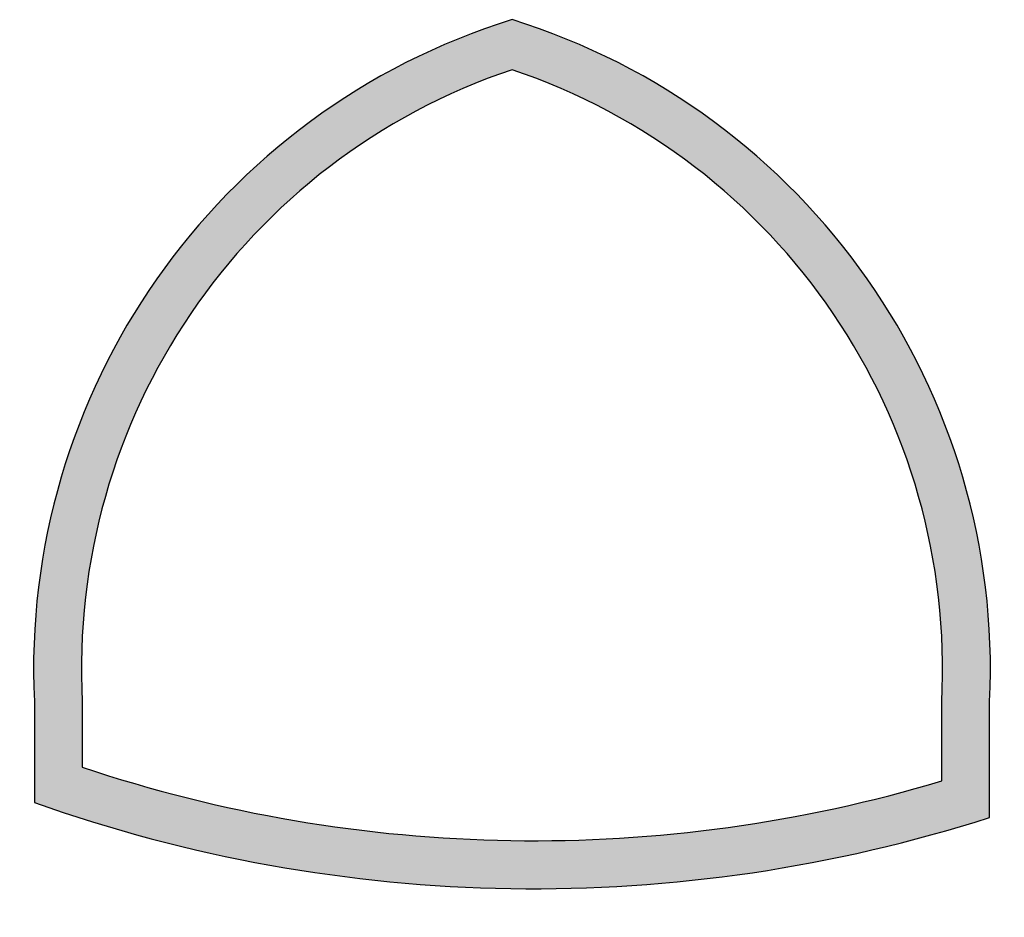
# Model space of a CAD drawing. Header units: inches. Extents: x -0.51 to 0.51, y -0.48 to 0.45.
import ezdxf

# ---------------------------------------------------------------- set-up
doc = ezdxf.new("R2010")
doc.units = ezdxf.units.IN
doc.header["$MEASUREMENT"] = 0

msp = doc.modelspace()

# ---------------------------------------------------------------- hatches: boundary and pattern name
h = msp.add_hatch(color=7)
edge = h.paths.add_edge_path()
edge.add_spline(control_points=[(0, 0.4541), (-0.3093, 0.358), (-0.5145, 0.065), (-0.4992, -0.2584)], knot_values=[0, 0, 0, 0, 1, 1, 1, 1], degree=3, periodic=0)
edge.add_line((-0.4992, -0.2584), (-0.4992, -0.364))
edge.add_spline(control_points=[(-0.4992, -0.364), (-0.1771, -0.4785), (0.1737, -0.484), (0.4992, -0.3796)], knot_values=[0, 0, 0, 0, 1, 1, 1, 1], degree=3, periodic=0)
edge.add_line((0.4992, -0.3796), (0.4992, -0.2584))
edge.add_spline(control_points=[(0.4992, -0.2584), (0.5145, 0.065), (0.3093, 0.358), (0, 0.4541)], knot_values=[0, 0, 0, 0, 1, 1, 1, 1], degree=3, periodic=0)
edge = h.paths.add_edge_path(flags=0)
edge.add_spline(control_points=[(0, 0.4018), (-0.281, 0.3073), (-0.4646, 0.0371), (-0.4491, -0.2589)], knot_values=[0, 0, 0, 0, 1, 1, 1, 1], degree=3, periodic=0)
edge.add_line((-0.4491, -0.2589), (-0.4491, -0.3271))
edge.add_spline(control_points=[(-0.4491, -0.3271), (-0.1583, -0.4244), (0.1554, -0.4294), (0.4491, -0.3415)], knot_values=[0, 0, 0, 0, 1, 1, 1, 1], degree=3, periodic=0)
edge.add_line((0.4491, -0.3415), (0.4491, -0.2589))
edge.add_spline(control_points=[(0.4491, -0.2589), (0.4646, 0.0371), (0.281, 0.3073), (0, 0.4018)], knot_values=[0, 0, 0, 0, 1, 1, 1, 1], degree=3, periodic=0)

# ---------------------------------------------------------------- linework, layer by layer
at = {"color": 7}
for points in [[(-0.4992, -0.2584), (-0.4992, -0.364)], [(-0.4491, -0.2589), (-0.4491, -0.3271)], [(0.4491, -0.3415), (0.4491, -0.2589)], [(0.4992, -0.3796), (0.4992, -0.2584)]]:
    msp.add_lwpolyline(points, dxfattribs=at)
for points in [[(0, 0.4541), (-0.3093, 0.358), (-0.5145, 0.065), (-0.4992, -0.2584)], [(0.4992, -0.2584), (0.5145, 0.065), (0.3093, 0.358), (0, 0.4541)], [(0, 0.4018), (-0.281, 0.3073), (-0.4646, 0.0371), (-0.4491, -0.2589)], [(0.4491, -0.2589), (0.4646, 0.0371), (0.281, 0.3073), (0, 0.4018)], [(-0.4491, -0.3271), (-0.1583, -0.4244), (0.1554, -0.4294), (0.4491, -0.3415)], [(-0.4992, -0.364), (-0.1771, -0.4785), (0.1737, -0.484), (0.4992, -0.3796)]]:
    msp.add_open_spline(points, degree=3, dxfattribs=at)

doc.saveas('drawing.dxf')
